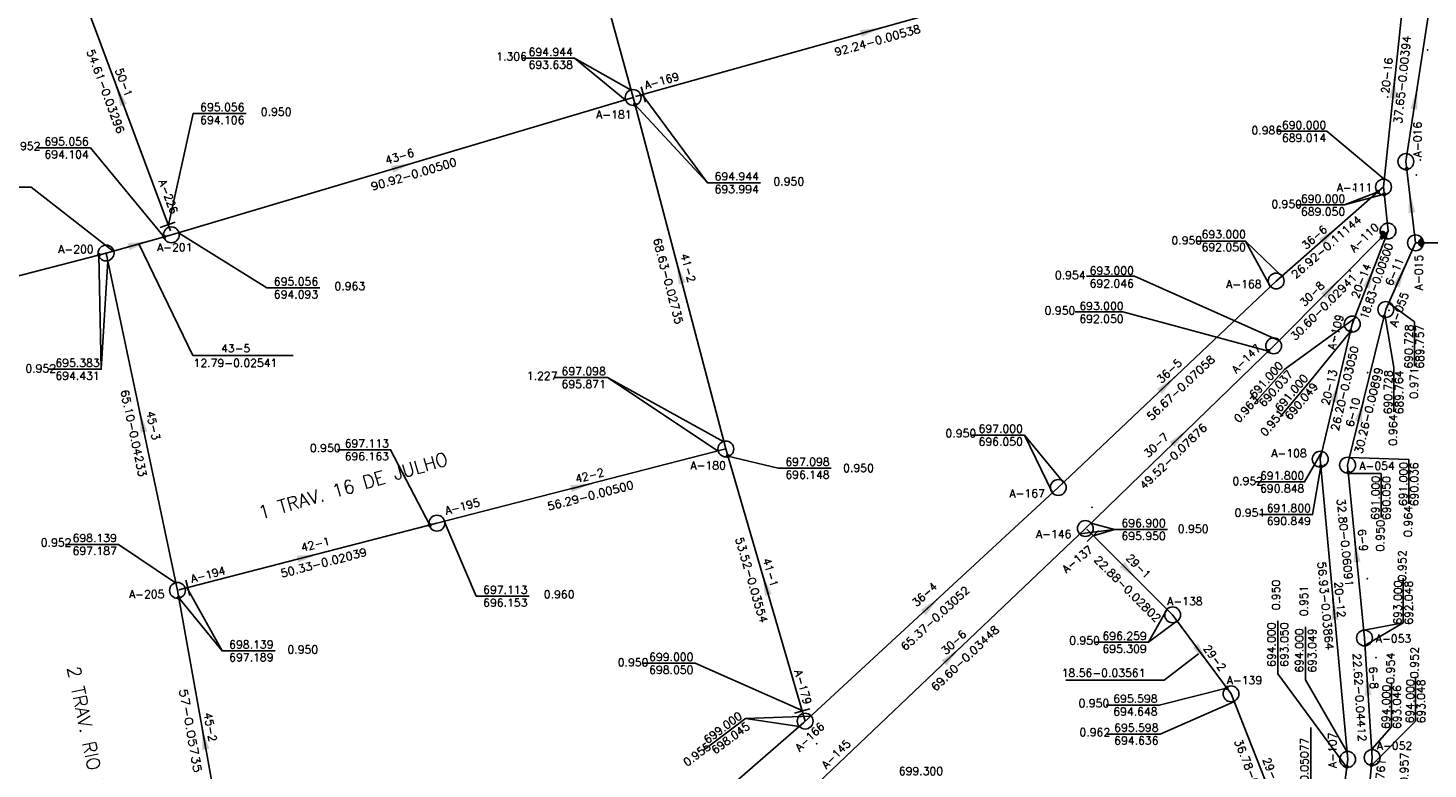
# Model space of a CAD drawing. Extents: x 197221 to 199539, y 8705820 to 8707465.
# Tile 18 of 33: x 198049 to 198313, y 8706497 to 8706637. Entities that reach past the tile are written whole.
import ezdxf
from ezdxf.enums import TextEntityAlignment as Align

# ---------------------------------------------------------------- set-up
doc = ezdxf.new("R2010")
doc.units = 0
doc.header["$LTSCALE"] = 5
doc.header["$MEASUREMENT"] = 0
doc.header["$PDSIZE"] = 0.3
doc.layers.get('0').update_dxf_attribs({"linetype": 'CONTINUOUS'})
for name, color, linetype in [('CRISTA', 7, 'CONTINUOUS'), ('ESTACAO', 5, 'CONTINUOUS'), ('LIDER', 21, 'CONTINUOUS'), ('NUMEROTRECHO', 24, 'CONTINUOUS'), ('NUMPV', 24, 'CONTINUOUS'), ('PL', 23, 'CONTINUOUS'), ('PV', 23, 'CONTINUOUS'), ('REDE', 20, 'CONTINUOUS'), ('REDE-ESGOTO-PV', 23, 'CONTINUOUS'), ('SETA', 21, 'CONTINUOUS'), ('TEXTOPVS', 24, 'CONTINUOUS'), ('TEXTOTRECHO', 24, 'CONTINUOUS'), ('TXT_NRUA', 3, 'CONTINUOUS')]:
    doc.layers.add(name, color=color, linetype=linetype)
doc.layers.get('0').freeze()
doc.styles.add('GEOSIS', font='ROMANS.SHX')
doc.styles.add('ROMANS', font='romans.shx', dxfattribs={"width": 0.85})
doc.styles.get("Standard").update_dxf_attribs({"font": 'romans.shx'})

# ---------------------------------------------------------------- blocks, each defined once
blk = doc.blocks.new('SETA')
blk.add_line((2, 0), (-2, 0))
blk.add_solid([(-2, -0.6666666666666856), (-2, 0.6666666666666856), (2, 0)])
blk = doc.blocks.new('PV')
blk.add_circle((0, 0), 1.494896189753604)
blk = doc.blocks.new('NODG')
at = {"const_width": 1}
blk.add_lwpolyline([(-0.5, 0, 1), (0.5, 0, 1)], format="xyb", close=True, dxfattribs=at)
blk = doc.blocks.new('PL')
at = {"layer": 'PL'}
blk.add_line((2.006251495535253, 1.493460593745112), (2.006251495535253, -1.493460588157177), dxfattribs=at)
blk.add_circle((0, 0), 1.494854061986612, dxfattribs=at)
blk = doc.blocks.new('TQ')
at = {"layer": 'REDE-ESGOTO-PV'}
h = blk.add_hatch(color=256, dxfattribs=at)
edge = h.paths.add_edge_path()
edge.add_ellipse((0.0154023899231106, -1.494816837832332), major_axis=(0.6178992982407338, -0.6178992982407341), ratio=0.9999999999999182, start_angle=62.58455316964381, end_angle=135.590347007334, ccw=False)
edge.add_ellipse((2.066371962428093e-09, 3.725290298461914e-09), major_axis=(-1.057051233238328, -1.057051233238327), ratio=0.9999999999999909, start_angle=405.59034695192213, end_angle=439.5787592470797, ccw=False)
edge.add_line((0.01540238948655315, -1.494816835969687), (0.00639892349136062, -0.6210216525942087))
edge = h.paths.add_edge_path()
edge.add_line((0.00639892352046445, -0.6210216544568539), (0.01540238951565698, -1.494816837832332))
edge.add_ellipse((1.862645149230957e-09, 3.725290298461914e-09), major_axis=(-1.057051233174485, -1.057051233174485), ratio=0.9999999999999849, start_angle=371.60193464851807, end_angle=405.59034695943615, ccw=False)
edge.add_ellipse((0.01540238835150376, -1.494816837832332), major_axis=(0.6178992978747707, -0.6178992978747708), ratio=0.9999999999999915, start_angle=135.5903469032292, end_angle=208.5961407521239, ccw=False)
blk.add_arc((0.01540238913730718, -1.494816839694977), 0.8738415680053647, 17.5845531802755, 163.5961408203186, dxfattribs=at)

msp = doc.modelspace()

# ---------------------------------------------------------------- linework, layer by layer
at = {"layer": 'CRISTA'}
for p in [(198313.4431, 8706632.7864, 689.6587), (198305.8714, 8706623.9552, 690.0558), (198311.284, 8706616.4946, 690.9794), (198312.0407, 8706612.0596, 691.3044), (198311.2627, 8706609.1909, 690.5755), (198299.4552, 8706606.4853, 690.8207), (198298.8482, 8706591.0847, 691.9295), (198306.1539, 8706583.6667, 690.7278), (198295.9077, 8706578.1852, 690.7434), (198302.0927, 8706571.8608, 691.3977), (198295.3446, 8706564.7351, 691.8686), (198293.9142, 8706554.4396, 691.2461), (198302.061, 8706532.9992, 692.204), (198303.6867, 8706518.0691, 694.1709)]:
    msp.add_point(p, dxfattribs=at)
at = {"layer": 'ESTACAO'}
for p in [(198163.4753, 8706623.8534, 694.9442), (198064.0158, 8706594.4755, 695.3815), (198180.9697, 8706557.49, 697.0982), (198250.0765, 8706546.4658, 696.7513), (198077.5035, 8706530.7872, 698.1392), (198198.0938, 8706501.8445, 699.1808)]:
    msp.add_point(p, dxfattribs=at)
at = {"layer": 'LIDER'}
for p, q in [((198152.4092005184, 8706631.24552864, 694.944), (198162.0070614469, 8706623.422034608)), ((198177.5186130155, 8706607.761738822, 697.0982), (198165.2161638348, 8706624.394013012, 694.944)), ((198297.7369612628, 8706603.558066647, 692.1), (198303.8829489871, 8706605.94483261, 693)), ((198279.0786524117, 8706596.734615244, 693), (198283.7087296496, 8706588.24702679)), ((198080.3887652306, 8706575.137531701), (198070.1760500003, 8706596.19215, 695.2195)), ((198080.3887652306, 8706575.137531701), (198099.3503207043, 8706575.137531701)), ((198158.6349965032, 8706570.958096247, 698.139), (198179.5335088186, 8706557.0952821)), ((198237.3364906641, 8706560.10499134, 697), (198242.601345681, 8706549.19315517)), ((198254.3072006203, 8706542.29057609, 696.9), (198249.8570018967, 8706543.45344845)), ((198254.3072006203, 8706542.29057609, 696.9), (198247.7799956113, 8706541.458271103)), ((198085.9152472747, 8706519.362136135, 701.4077), (198079.2789992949, 8706531.301205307)), ((198260.7172723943, 8706520.986249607, 696.2589), (198264.2599191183, 8706527.236447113)), ((198308.835808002, 8706524.690457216, 1389), (198301.5791054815, 8706520.378672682)), ((198263.6857408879, 8706513.855471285), (198270.1875758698, 8706518.808272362, 695.8168345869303)), ((198245.1269403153, 8706513.859321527), (198263.6857408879, 8706513.855471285)), ((198184.7089155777, 8706506.583131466, 699), (198197.0471634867, 8706507.029631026)), ((198291.361158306, 8706488.5975747), (198291.361158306, 8706504.916990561))]:
    msp.add_line(p, q, dxfattribs=at)
at = {"layer": 'LIDER', "extrusion": (-1, 0, 0)}
for q in [(198064.3294995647, 8706593.016238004), (198063.1166307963, 8706572.536937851)]:
    msp.add_line((198063.1166307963, 8706572.536937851, 698.335), q, dxfattribs=at)
at = {"layer": 'LIDER'}
for points, elevation in [([(198163.1069421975, 8706625.20407114), (198152.4092005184, 8706631.24552864), (198142.4092005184, 8706631.24552864)], 694.944), ([(198075.7798156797, 8706599.819393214), (198080.4348244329, 8706620.806395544), (198090.4348244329, 8706620.806395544)], 695.383), ([(198163.8321695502, 8706622.49964813), (198177.5186130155, 8706607.761738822), (198187.5186130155, 8706607.761738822)], 697.0982), ([(198305.220790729, 8706608.441408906), (198294.3930161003, 8706617.483852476), (198285.138865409, 8706617.483852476)], 690), ([(198075.0473983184, 8706597.427877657), (198061.0523947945, 8706614.334132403), (198051.0523947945, 8706614.334132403)], 695.056), ([(198065.3644158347, 8706594.851312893), (198049.8647408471, 8706606.932643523), (198039.8647408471, 8706606.932643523)], 695.383), ([(198305.232207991, 8706605.571886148), (198297.7369612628, 8706603.558066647), (198288.5467922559, 8706603.558066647)], 692.1), ([(198077.678089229, 8706598.308301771), (198094.3411751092, 8706587.88996881), (198104.3411751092, 8706587.88996881)], 695.056), ([(198285.8973583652, 8706590.119040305), (198279.0786524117, 8706596.734615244), (198269.9273183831, 8706596.734615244)], 693), ([(198062.661028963, 8706594.122519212), (198063.1166307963, 8706572.536937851), (198053.1166307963, 8706572.536937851)], 698.335), ([(198285.3551243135, 8706577.93740665), (198258.1299780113, 8706590.13244769), (198249.0375800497, 8706590.13244769)], 693), ([(198283.3630509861, 8706575.969913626), (198255.9027558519, 8706583.35987286), (198246.9081126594, 8706583.35987286)], 696.9), ([(198306.0678485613, 8706585.05286698), (198310.9121704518, 8706581.46419763), (198310.9121704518, 8706573.098699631)], -692), ([(198299.8469056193, 8706582.296753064), (198286.4841750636, 8706572.552152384), (198280.7038735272, 8706566.048210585)], 691.8), ([(198298.827963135, 8706579.599867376), (198291.2027740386, 8706570.206643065), (198285.6081282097, 8706563.542328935)], 691.8), ([(198180.6128304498, 8706558.84375187), (198158.6349965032, 8706570.958096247), (198148.6349965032, 8706570.958096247)], 698.139), ([(198244.7295913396, 8706551.169643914), (198237.3364906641, 8706560.10499134), (198227.3364906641, 8706560.10499134)], 697), ([(198125.0966015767, 8706543.1255496), (198117.7034138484, 8706557.322789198), (198107.7034138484, 8706557.322789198)], 698.139), ([(198293.4788456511, 8706556.932792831), (198290.1975280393, 8706551.270498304), (198281.0073590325, 8706551.270498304)], 691.8), ([(198181.361268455, 8706556.145874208), (198190.877759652, 8706553.8538688), (198200.877759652, 8706553.8538688)], 699), ([(198293.2834725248, 8706554.17628473), (198291.7070427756, 8706545.111894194), (198281.7070427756, 8706545.111894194)], 694), ([(198298.6109737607, 8706555.869796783), (198309.8694464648, 8706555.505535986), (198309.8694464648, 8706547.140037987)], 695), ([(198298.5429794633, 8706552.883517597), (198304.6218718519, 8706552.883508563), (198304.6218718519, 8706544.518010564)], 695), ([(198127.8078222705, 8706543.825032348), (198133.847724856, 8706529.697713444), (198143.847724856, 8706529.697713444)], 697.1131), ([(198250.3256048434, 8706541.098075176), (198254.3072006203, 8706542.29057609), (198264.3072006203, 8706542.29057609)], 696.9), ([(198077.0979987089, 8706532.226004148), (198066.3568113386, 8706539.474662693), (198056.3568113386, 8706539.474662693)], 698.139), ([(198301.3653407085, 8706523.280332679), (198308.835808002, 8706524.690457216), (198308.835808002, 8706533.063908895)], 695), ([(198077.7497736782, 8706529.409031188), (198085.9152472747, 8706519.362136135), (198095.9152472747, 8706519.362136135)], 701.4077), ([(198266.1238087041, 8706525.04997258), (198260.7172723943, 8706520.986249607), (198250.7172723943, 8706520.986249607)], 696.2589), ([(198298.1630383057, 8706497.352596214), (198285.1461540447, 8706515.017821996), (198285.1461540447, 8706525.017821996)], 699.8359), ([(198298.1721170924, 8706500.362017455), (198290.3959073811, 8706513.911357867), (198290.3959073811, 8706523.911357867)], 699.8359), ([(198195.3906264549, 8706508.127530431), (198175.1673200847, 8706517.014679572), (198165.1673200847, 8706517.014679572)], 699), ([(198303.1420914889, 8706498.043372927), (198311.1597530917, 8706506.065341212), (198311.1597530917, 8706514.438792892)], 695), ([(198275.6906912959, 8706512.38092742), (198262.7629014, 8706509.138353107), (198252.7629014, 8706509.138353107)], 695), ([(198302.931197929, 8706500.888490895), (198306.62559022, 8706505.011595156), (198306.62559022, 8706513.385046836)], 695), ([(198276.8310437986, 8706509.717019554), (198262.9370857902, 8706503.661491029), (198252.9370857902, 8706503.661491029)], 695), ([(198194.7973756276, 8706505.085056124), (198184.7089155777, 8706506.583131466), (198176.7108567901, 8706500.580544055)], 699)]:
    msp.add_lwpolyline(points, dxfattribs=dict(at, elevation=elevation))
msp.add_lwpolyline([(198305.391323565, 8706582.467609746), (198307.0232588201, 8706572.836193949), (198307.0232588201, 8706564.47069595)], dxfattribs=at)
at = {"layer": 'REDE'}
for p, q in [((198163.4753, 8706623.8534, 694.944), (198143.309011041, 8706697.7978755, 693)), ((198309.3214503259, 8706611.743238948, 690), (198318.0250952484, 8706668.439280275, 689.9)), ((198076.143393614, 8706598.670982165, 695.056), (198057.0863, 8706649.8505, 693.2562)), ((198163.955955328, 8706624.030497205, 694.944), (198252.7834, 8706648.8857, 694.4481)), ((198305.0826529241, 8706606.946069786, 690), (198309.0029836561, 8706644.394847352, 690)), ((198076.3363, 8706597.9088, 695.056), (198163.4753, 8706623.8534, 694.944)), ((198180.9697, 8706557.49, 697.0982), (198163.4753, 8706623.8534, 694.944)), ((198311.1235642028, 8706596.3905723, 692.2), (198309.3214503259, 8706611.743238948, 690)), ((198284.844836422, 8706589.195894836, 693), (198305.0826529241, 8706606.946069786, 690)), ((198305.9474730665, 8706598.639171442, 692.1), (198305.0826529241, 8706606.946069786, 690)), ((198064.0158, 8706594.4755, 695.383), (198076.3363, 8706597.9088, 695.056)), ((198284.3678013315, 8706576.944837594, 693), (198305.9474730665, 8706598.639171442, 692.1)), ((198299.1941505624, 8706581.062509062, 691), (198305.9474730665, 8706598.639171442, 692.1)), ((198305.5249803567, 8706583.827268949, 690.728), (198311.1235642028, 8706596.3905723, 692.2)), ((198319.3520940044, 8706596.3905723, 691.6), (198311.1235642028, 8706596.3905723, 692.2)), ((197994.2459, 8706576.2972, 698.335), (198064.0158, 8706594.4755, 695.383)), ((198077.5035, 8706530.7872, 698.139), (198064.0158, 8706594.4755, 695.383)), ((198243.7135400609, 8706550.206503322, 697), (198284.844836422, 8706589.195894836, 693)), ((198298.3136208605, 8706554.440810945, 691), (198305.5249803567, 8706583.827268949, 690.728)), ((198293.1561728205, 8706555.570485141, 691.8), (198299.1941505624, 8706581.062509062, 691)), ((198248.825954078, 8706542.45806293, 696.9), (198284.3678013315, 8706576.944837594, 693)), ((198126.4519, 8706543.4765, 697.1131), (198180.9697, 8706557.49, 697.0982)), ((198195.9384420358, 8706506.107229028, 699), (198180.9697, 8706557.49, 697.0982)), ((198298.3326677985, 8706498.87694084, 694), (198293.1561728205, 8706555.570485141, 691.8)), ((198301.49591006, 8706521.792352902, 693), (198298.3136208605, 8706554.440810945, 691)), ((198195.7265556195, 8706505.822579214, 699), (198243.7135400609, 8706550.206503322, 697)), ((198077.7307211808, 8706530.860299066, 698.139), (198126.4519, 8706543.4765, 697.1131)), ((198198.4021336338, 8706494.476046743, 699.3), (198248.825954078, 8706542.45806293, 696.9)), ((198249.0933779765, 8706542.328444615, 696.9), (198265.2915, 8706526.1757, 696.2589)), ((198087.5304, 8706474.6758, 701.4077), (198077.5035, 8706530.7872, 698.139)), ((198265.2915, 8706526.1757, 696.2589), (198276.323, 8706511.2552, 695.5985)), ((198302.9435948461, 8706499.220265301, 694), (198301.49591006, 8706521.792352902, 693)), ((198276.323, 8706511.2552, 695.5985), (198289.8744938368, 8706477.057408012, 696.03)), ((198157.2962195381, 8706472.616574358, 700), (198195.7265556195, 8706505.822579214, 699)), ((198295.8971895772, 8706479.450677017, 695), (198298.3326677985, 8706498.87694084, 694)), ((198301.3960284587, 8706482.0193403, 695), (198302.9435948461, 8706499.220265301, 694))]:
    msp.add_line(p, q, dxfattribs=at)

# ---------------------------------------------------------------- block references
at = {"layer": 'LIDER', "xscale": 0.4, "yscale": 0.4, "zscale": 0.4}
for p in [(198163.8321695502, 8706622.49964813, 697.0982), (198309.4846633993, 8706610.352785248, 692.2), (198304.0301309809, 8706606.022924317, 693), (198305.2276215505, 8706605.553595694, 692.1), (198074.9876841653, 8706597.532987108, 695.383), (198304.7499868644, 8706597.416788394, 693), (198312.5235642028, 8706596.3905723, 691.6), (198062.661028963, 8706594.122519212, 698.335), (198305.191323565, 8706582.467609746, 691), (198298.8714777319, 8706579.700201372, 691.8), (198283.3630509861, 8706575.969913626, 696.9), (198181.361268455, 8706556.145874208, 699), (198293.2834725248, 8706554.17628473, 694), (198298.4494370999, 8706553.047414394, 693), (198125.0966015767, 8706543.1255496, 698.139), (198077.7497736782, 8706529.409031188, 701.4077), (198275.4906912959, 8706512.38092742, 696.2589), (198298.1585125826, 8706497.487815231, 695), (198302.8181436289, 8706497.825897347, 695)]:
    msp.add_blockref('NODG', p, dxfattribs=at)
at = {"layer": 'PL'}
for p, rotation in [((198163.4753000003, 8706623.8534, 694.944), 15.63238777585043), ((198076.3362999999, 8706597.9088, 695.056), 110.4232082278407), ((198248.8259540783, 8706542.45806293, 696.9), 315.080366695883), ((198077.5034999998, 8706530.787200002, 698.139), 14.51768711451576), ((198195.9384420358, 8706506.107229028, 699), 106.2418084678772)]:
    msp.add_blockref('PL', p, dxfattribs=dict(at, rotation=rotation))
at = {"layer": 'PV'}
for name, p, rotation in [('PV', (198309.3214503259, 8706611.743238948, -3), 258.8522605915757), ('PV', (198305.0826529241, 8706606.946069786), 5.383870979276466), ('TQ', (198305.9474730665, 8706598.639171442, 692.1), 309.4994824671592), ('PV', (198305.9474730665, 8706598.639171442), 5.392039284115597), ('PV', (198311.1235642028, 8706596.3905723), 5.387243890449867), ('TQ', (198311.1235642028, 8706596.3905723, 692.2), 90), ('PV', (198064.0158, 8706594.4755), 5.658626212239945), ('PV', (198284.844836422, 8706589.195894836), 89.99071642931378), ('PV', (198305.5249803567, 8706583.827268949), 63.98559263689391), ('PV', (198299.1941505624, 8706581.062509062), 61.6866694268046), ('PV', (198284.3678013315, 8706576.944837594), 86.97526957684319), ('PV', (198180.9697, 8706557.49), 5.595549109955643), ('PV', (198293.1561728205, 8706555.570485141), 56.30474925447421), ('PV', (198298.3136208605, 8706554.440810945), 56.43711344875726), ('PV', (198243.7135400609, 8706550.206503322), 93.61220125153), ('PV', (198126.4519, 8706543.4765), 130.23280006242), ('PV', (198265.2915, 8706526.1757), 190.9206189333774), ('PV', (198301.49591006, 8706521.792352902), 39.36964497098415), ('PV', (198276.323, 8706511.2552), 206.1788800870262), ('PV', (198302.9435948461, 8706499.220265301), 43.0526114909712), ('PV', (198298.3326677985, 8706498.87694084, -2.029999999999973), 5.58083896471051)]:
    msp.add_blockref(name, p, dxfattribs=dict(at, rotation=rotation))
at = {"layer": 'SETA'}
for p, rotation in [((198208.369677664, 8706636.458098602), 15.63454594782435), ((198066.614846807, 8706624.260741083), 110.4384527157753), ((198307.0428182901, 8706625.67045857), 84.03535067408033), ((198311.1439663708, 8706623.615212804), 81.28364101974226), ((198119.9058, 8706610.881099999), 16.58256252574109), ((198310.2225072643, 8706604.066905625), 96.70815889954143), ((198294.838094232, 8706597.960776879), 41.25903371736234), ((198070.17605, 8706596.19215), 15.57347655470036), ((198172.2225, 8706590.6717), 104.7825277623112), ((198302.5708118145, 8706589.850840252), 68.99170040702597), ((198308.3242722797, 8706590.108920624), 65.98992609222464), ((198295.157637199, 8706587.792004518), 45.15804835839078), ((198264.2791882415, 8706569.701199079), 43.47465018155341), ((198296.1751616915, 8706568.316497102), 76.68521740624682), ((198070.75965, 8706562.63135), 101.9713194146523), ((198300.8193803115, 8706564.651839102), 76.22274440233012), ((198266.5968777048, 8706559.701450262), 44.14292296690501), ((198153.7108, 8706550.48325), 14.4174765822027), ((198102.0913105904, 8706537.168399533), 14.51969132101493), ((198299.9047654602, 8706538.116581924), 95.58030441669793), ((198257.1924389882, 8706534.252072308), 315.1238652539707), ((198188.4540710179, 8706531.843992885), 106.2293407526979), ((198219.7200478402, 8706528.014541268), 42.77213211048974), ((198295.7444203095, 8706527.223712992), 95.2301624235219), ((198223.6140438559, 8706518.467054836), 43.58459268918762), ((198270.80725, 8706518.71545), 306.5197503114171), ((198302.0644546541, 8706512.92768947), 93.68263102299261), ((198082.51695, 8706502.7315), 100.1454291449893)]:
    msp.add_blockref('SETA', p, dxfattribs=dict(at, rotation=rotation))

# ---------------------------------------------------------------- texts
at = {"layer": 'NUMEROTRECHO', "style": 'ROMANS'}
for s, rotation, p in [('50-1', 290.4233709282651, (198066.6666560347, 8706626.414183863)), ('20-16', 84.023554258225, (198306.4873531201, 8706627.895769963)), ('43-6', 16.58023476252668, (198119.6161342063, 8706612.002214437)), ('36-6', 41.25324199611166, (198292.5456413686, 8706596.876820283)), ('41-2', 284.7682398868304, (198173.1205661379, 8706591.476472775)), ('20-14', 68.98201573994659, (198301.5896764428, 8706588.95039303)), ('6-11', 65.98066278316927, (198307.8459607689, 8706590.669381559)), ('30-8', 45.15170933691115, (198292.1361318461, 8706586.22095395)), ('36-5', 43.46854748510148, (198265.180324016, 8706571.65771494)), ('20-13', 76.6744527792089, (198295.5973129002, 8706568.961369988)), ('6-10', 76.21204470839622, (198300.0601511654, 8706564.22293161)), ('45-3', 281.9574261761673, (198072.1883080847, 8706561.751523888)), ('30-7', 44.13672639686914, (198262.6947421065, 8706557.674314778)), ('42-2', 14.41545272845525, (198155.4486704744, 8706551.755966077)), ('6-9', 275.5673083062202, (198300.4383883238, 8706540.184757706)), ('42-1', 14.51765316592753, (198103.7140777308, 8706538.782473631)), ('41-1', 286.2419809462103, (198188.6627593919, 8706533.942547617)), ('29-1', 315.0804717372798, (198258.3256638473, 8706534.818468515)), ('36-4', 42.76612802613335, (198218.9994692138, 8706529.466507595)), ('20-12', 275.2172154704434, (198296.1165157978, 8706528.964742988)), ('30-6', 43.5784745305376, (198224.5114242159, 8706520.425296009)), ('29-2', 306.4775646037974, (198272.6395352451, 8706517.582872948)), ('6-8', 273.6699013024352, (198302.4856305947, 8706514.235917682)), ('45-2', 280.1317922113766, (198082.9526554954, 8706504.841040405)), ('29-3', 291.6170027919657, (198283.2603771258, 8706496.263277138))]:
    msp.add_text(s, height=1.5, rotation=rotation, dxfattribs=at).set_placement(p, align=Align.CENTER)
msp.add_text('43-5', height=1.5, dxfattribs=at).set_placement((198085.7133123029, 8706575.737531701))
at = {"layer": 'NUMPV', "style": 'ROMANS'}
for s, rotation, p in [('A-169', 15.63235122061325, (198169.0673325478, 8706626.2866892)), ('A-016', 90, (198312.257503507, 8706615.901518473)), ('A-226', 290.4233709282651, (198075.0626813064, 8706604.848888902, -0.3269999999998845)), ('A-110', 43.97770653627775, (198301.9706724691, 8706596.849524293, -692)), ('A-015', 90, (198312.4959742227, 8706590.795155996)), ('A-055', 70.18015291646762, (198308.7199314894, 8706583.58470063)), ('A-109', 75.97284344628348, (198296.772454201, 8706579.413128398)), ('A-147', 44.13672639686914, (198279.6742813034, 8706573.993695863, -692)), ('A-195', 14.51765316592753, (198131.4370820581, 8706545.89545919)), ('A-137', 39.70440238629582, (198247.7797137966, 8706536.105102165)), ('A-194', 14.51765316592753, (198083.4544976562, 8706533.049014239)), ('A-053', 359.9999999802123, (198306.9917624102, 8706520.9293182)), ('A-179', 286.2419809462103, (198194.8029054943, 8706512.297751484)), ('A-166', 43.76453882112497, (198197.3265556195, 8706502.597468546)), ('A-145', 44.70620144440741, (198202.2954290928, 8706499.33993267)), ('A-107', 90, (198296.2214555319, 8706500.601774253))]:
    msp.add_text(s, height=1.5, rotation=rotation, dxfattribs=at).set_placement(p, align=Align.CENTER)
for s, p in [('A-181', (198159.845397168, 8706619.859992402, -694.9999999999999)), ('A-111', (198299.6042172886, 8706606.099649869)), ('A-201', (198076.9680757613, 8706594.798952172)), ('A-200', (198058.3323150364, 8706594.443336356)), ('A-168', (198278.7332334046, 8706587.855027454)), ('A-108', (198287.2649908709, 8706555.919842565)), ('A-180', (198177.6398818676, 8706553.628788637)), ('A-054', (198303.8742658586, 8706553.563120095)), ('A-167', (198237.84659554, 8706548.347279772)), ('A-146', (198242.8476051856, 8706540.66893822)), ('A-205', (198071.6825715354, 8706529.315721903)), ('A-138', (198267.6155744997, 8706527.982433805)), ('A-139', (198278.8505066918, 8706513.067621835)), ('A-052', (198307.1843879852, 8706500.71471728))]:
    msp.add_text(s, height=1.5, dxfattribs=at).set_placement(p, align=Align.CENTER)
at = {"layer": 'TEXTOPVS', "style": 'ROMANS'}
for s, p in [(' 694.944', (198147.4092005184, 8706631.24552864)), ('   1.306', (198138.8575556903, 8706630.388385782)), (' 693.638', (198147.4092005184, 8706628.816957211)), (' 695.056', (198085.4348244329, 8706620.806395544)), (' 694.106', (198085.4348244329, 8706618.377824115)), ('   0.950', (198094.4348244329, 8706619.949252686)), ('   0.986', (198281.391445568, 8706616.449754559)), (' 690.000', (198289.5853029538, 8706617.441167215)), ('   0.952', (198047.0523947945, 8706613.476989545)), (' 695.056', (198056.0523947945, 8706614.334132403)), (' 689.014', (198289.5853029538, 8706615.012595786)), (' 694.104', (198056.0523947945, 8706611.905560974)), (' 694.944', (198182.5186130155, 8706607.761738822)), (' 693.994', (198182.5186130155, 8706605.333167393)), ('   0.950', (198191.1823451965, 8706606.792582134)), ('   0.950', (198285.1373180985, 8706602.527211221)), (' 690.000', (198293.174872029, 8706603.521748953)), (' 689.050', (198293.174872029, 8706601.093177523)), ('   0.950', (198266.2872218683, 8706595.671027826)), (' 693.000', (198274.4260024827, 8706596.815054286)), (' 692.050', (198274.4260024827, 8706594.386482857)), ('   0.954', (198244.296288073, 8706589.097509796)), (' 693.000', (198253.296288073, 8706589.954652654)), (' 695.056', (198099.3411751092, 8706587.88996881)), ('   0.963', (198108.3411751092, 8706587.032825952)), (' 692.046', (198253.296288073, 8706587.526081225)), (' 694.093', (198099.3411751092, 8706585.461397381)), ('   0.950', (198242.3535248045, 8706582.416519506)), (' 693.000', (198251.3535248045, 8706583.273662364)), (' 692.050', (198251.3535248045, 8706580.845090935)), ('   0.952', (198050.0030136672, 8706571.4829561)), (' 695.383', (198058.1166307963, 8706572.536937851)), (' 697.098', (198153.6349965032, 8706570.958096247)), (' 694.431', (198058.1166307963, 8706570.108366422)), ('   1.227', (198144.6349965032, 8706570.100953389)), (' 695.871', (198153.6349965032, 8706568.529524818)), (' 697.000', (198232.3364906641, 8706560.10499134)), (' 697.113', (198112.7034138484, 8706557.322789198)), ('   0.950', (198223.6549359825, 8706559.247848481)), (' 696.050', (198232.3364906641, 8706557.67641991)), ('   0.950', (198103.7034138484, 8706556.46564634)), (' 696.163', (198112.7034138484, 8706554.894217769)), (' 697.098', (198195.877759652, 8706553.8538688)), ('   0.950', (198204.3332777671, 8706552.685804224)), (' 696.148', (198195.877759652, 8706551.42529737)), ('   0.952', (198277.7814936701, 8706550.229786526)), (' 691.800', (198285.4618370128, 8706551.251774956)), (' 690.848', (198285.4618370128, 8706548.823203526)), ('   0.951', (198278.2019054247, 8706544.254751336)), (' 691.800', (198286.7070427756, 8706545.111894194)), (' 696.900', (198259.3072006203, 8706542.29057609)), (' 690.849', (198286.7070427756, 8706542.683322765)), (' 698.139', (198061.3568113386, 8706539.474662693)), (' 695.950', (198259.3072006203, 8706539.86200466)), ('   0.950', (198267.5017471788, 8706541.203458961)), ('   0.952', (198052.9043266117, 8706538.617519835)), (' 697.187', (198061.3568113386, 8706537.046091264)), (' 697.113', (198138.847724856, 8706529.697713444)), ('   0.960', (198147.847724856, 8706528.840570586)), (' 696.153', (198138.847724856, 8706527.269142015)), (' 696.259', (198255.7172723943, 8706520.986249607)), (' 698.139', (198090.9152472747, 8706519.362136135)), ('   0.950', (198099.4596190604, 8706518.413932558)), ('   0.950', (198246.9998977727, 8706520.129106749)), (' 695.309', (198255.7172723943, 8706518.557678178)), (' 697.189', (198090.9152472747, 8706516.933564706)), ('   0.950', (198161.7986840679, 8706515.999802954)), (' 699.000', (198170.1673200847, 8706517.014679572)), (' 698.050', (198170.1673200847, 8706514.586108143)), ('   0.950', (198248.7629014, 8706508.28121025, -695)), (' 695.598', (198257.7629014, 8706509.138353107, -695)), (' 694.648', (198257.7629014, 8706506.709781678, -695)), ('   0.962', (198248.9370857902, 8706502.80434817)), (' 695.598', (198257.9370857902, 8706503.661491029)), (' 694.636', (198257.9370857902, 8706501.2329196)), (' 699.300', (198217.2875264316, 8706495.47142341))]:
    msp.add_text(s, height=1.5, dxfattribs=at).set_placement(p, align=Align.BOTTOM_CENTER)
for s, rotation, width, p, p2 in [(' 690.728', 89.22538574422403, 0.8819863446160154, (198310.5488399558, 8706571.63699265, -693), (198310.6748906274, 8706580.959996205, -693)), (' 689.757', 90.19785944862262, 0.8780728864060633, (198312.6935986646, 8706571.63699265, -693), (198312.6615435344, 8706580.919422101, -693)), ('   0.971', 89.27054971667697, 0.9189738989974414, (198311.5220982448, 8706563.453605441, -693), (198311.6424351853, 8706572.905142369, -693)), (' 690.728', 89.22538574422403, 0.8819863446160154, (198306.6599283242, 8706563.008988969, -1), (198306.7859789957, 8706572.331992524, -1)), (' 689.764', 90.19785944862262, 0.8721797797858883, (198308.8046870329, 8706563.008988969, -1), (198308.7726319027, 8706572.29141842, -1)), ('   0.964', 89.27054971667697, 0.8763724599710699, (198307.5566269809, 8706554.596062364, -1), (198307.6769639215, 8706564.047599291, -1)), (' 691.000', 89.22538574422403, 0.8819863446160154, (198309.5061159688, 8706545.678331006, 694), (198309.6321666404, 8706555.001334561, 694)), (' 690.036', 90.19785944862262, 0.8780728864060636, (198311.6508746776, 8706545.678331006, 694), (198311.6188195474, 8706554.960760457, 694)), (' 691.000', 89.22538574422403, 0.8819863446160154, (198304.258541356, 8706543.056303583, 694), (198304.3845920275, 8706552.379307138, 694)), (' 690.050', 90.19785944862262, 0.878072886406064, (198306.4033000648, 8706543.056303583, 694), (198306.3712449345, 8706552.338733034, 694)), ('   0.964', 89.27054971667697, 0.8763724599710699, (198310.4028146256, 8706537.345437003, 694), (198310.5231515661, 8706546.79697393, 694)), ('   0.950', 89.27054971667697, 0.8822149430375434, (198305.1552400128, 8706534.643376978, 694), (198305.2755769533, 8706544.094913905, 694)), ('   0.952', 89.27054971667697, 0.8822149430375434, (198309.2890847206, 8706528.95666854, 694), (198309.4094216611, 8706538.408205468, 694)), (' 693.000', 89.22538574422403, 0.8819863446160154, (198308.4724775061, 8706523.294618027, 694), (198308.5985281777, 8706532.617621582, 694)), (' 692.048', 90.19785944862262, 0.8780728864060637, (198310.6172362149, 8706523.294618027, 694), (198310.5851810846, 8706532.577047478, 694)), ('   0.952', 89.27054971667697, 0.8822149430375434, (198311.6130298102, 8706510.667227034), (198311.7333667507, 8706520.11876396)), ('   0.954', 89.27054971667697, 0.8763724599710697, (198307.0788669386, 8706509.613480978), (198307.1992038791, 8706519.065017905)), (' 694.000', 89.22538574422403, 0.8819863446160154, (198306.2622597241, 8706503.615755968), (198306.3883103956, 8706512.938759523)), (' 693.046', 90.19785944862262, 0.8780728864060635, (198308.4070184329, 8706503.615755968), (198308.3749633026, 8706512.898185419)), (' 694.000', 89.22538574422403, 0.8819863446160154, (198310.7964225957, 8706504.669502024), (198310.9224732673, 8706513.992505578)), (' 693.048', 90.19785944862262, 0.8780728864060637, (198312.9411813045, 8706504.669502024), (198312.9091261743, 8706513.951931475)), ('   0.957', 89.27054971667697, 0.8822149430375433, (198309.6772363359, 8706490.719527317), (198309.7975732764, 8706500.171064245))]:
    msp.add_text(s, height=1.5, rotation=rotation, dxfattribs=dict(at, width=width)).set_placement(p, p2, align=Align.FIT)
for s, rotation, p in [(' 691.000', 48.37128401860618, (198283.4954573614, 8706569.331192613)), (' 690.037', 48.37128401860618, (198285.3107300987, 8706567.717890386)), (' 691.000', 49.98677263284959, (198288.3060491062, 8706566.902706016)), (' 690.049', 49.98677263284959, (198290.166082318, 8706565.341220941)), ('   0.963', 48.37128401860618, (198278.9703089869, 8706562.949244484)), ('   0.951', 49.98677263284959, (198283.9626183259, 8706560.39572217)), ('   0.950', 90, (198286.0032969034, 8706528.234377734)), ('   0.951', 90, (198291.2530502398, 8706527.127913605)), (' 694.000', 90, (198285.1461540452, 8706520.017821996)), (' 693.050', 90, (198287.5747254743, 8706520.017821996)), (' 694.000', 90, (198290.3959073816, 8706518.911357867)), (' 693.049', 90, (198292.8244788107, 8706518.911357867)), (' 699.000', 36.88843086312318, (198180.7098861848, 8706503.581837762)), (' 698.045', 36.88843086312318, (198182.1676574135, 8706501.639452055)), ('   0.955', 36.88843086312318, (198174.9092055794, 8706497.85299373))]:
    msp.add_text(s, height=1.5, rotation=rotation, dxfattribs=at).set_placement(p, align=Align.BOTTOM_CENTER)
at = {"layer": 'TEXTOTRECHO'}
for s, rotation, width, p, p2 in [('92.24-0.00538   ', 15.63452212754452, 0.9061485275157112, (198201.7366022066, 8706631.645929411), (198220.9966022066, 8706637.035929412)), ('37.65-0.00394   ', 84.02517979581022, 0.9062238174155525, (198308.5284842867, 8706618.809527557), (198310.6104842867, 8706638.702527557)), ('54.61-0.03296   ', 290.4246177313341, 0.9062144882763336, (198060.313, 8706632.586000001), (198067.293, 8706613.842)), ('90.92-0.00500   ', 16.57933570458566, 0.9061719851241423, (198114.2839926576, 8706606.257156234), (198133.4529926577, 8706611.964156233)), ('26.92-0.11144   ', 41.25168415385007, 0.9061242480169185, (198288.5188361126, 8706589.535866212), (198303.5548361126, 8706602.722866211)), ('68.63-0.02735   ', 284.7706843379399, 0.9061451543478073, (198167.2428129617, 8706597.06666049), (198172.3418129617, 8706577.72766049)), ('  18.83-0.00500  ', 70.8242825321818, 0.8011001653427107, (198301.3780357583, 8706580.009629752), (198307.5804911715, 8706597.844990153)), ('30.60-0.02941   ', 45.15193485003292, 0.9061113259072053, (198288.4146532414, 8706577.837741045), (198302.5186532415, 8706592.016741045)), ('26.20-0.03050   ', 76.56785942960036, 0.8864207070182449, (198296.6008933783, 8706560.785315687), (198301.1456171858, 8706579.814712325)), ('56.67-0.07058   ', 43.47044962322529, 0.906174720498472, (198261.267123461, 8706562.719853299), (198275.782123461, 8706576.479853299)), ('30.26-0.00899   ', 76.21252263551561, 0.9060682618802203, (198301.041958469, 8706556.442107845), (198305.807958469, 8706575.864107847)), ('65.10-0.04233   ', 281.9582987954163, 0.9061501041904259, (198066.7476835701, 8706568.476808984), (198070.8916835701, 8706548.910808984)), ('49.52-0.07876   ', 44.13710378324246, 0.906242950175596, (198259.9322623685, 8706549.703775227), (198274.2872623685, 8706563.632775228)), ('56.29-0.00500   ', 14.41284568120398, 0.9061232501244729, (198147.5025804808, 8706545.86835271), (198166.8725804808, 8706550.84635271)), ('32.80-0.06091   ', 275.5660784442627, 0.9062080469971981, (198296.2917461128, 8706548.052996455), (198298.2317461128, 8706528.145996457)), ('50.33-0.02039   ', 14.51637804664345, 0.9061245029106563, (198097.1545498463, 8706533.191438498), (198116.5155498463, 8706538.204438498)), ('53.52-0.03554   ', 286.2401501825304, 0.906103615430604, (198182.777, 8706540.56), (198188.37, 8706521.359)), ('22.88-0.02802   ', 315.0850986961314, 0.9059489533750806, (198250.3286390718, 8706536.4409875), (198264.4886390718, 8706522.322987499)), ('56.93-0.03864   ', 275.2154377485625, 0.9061398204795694, (198292.6571124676, 8706536.137320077), (198294.4751124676, 8706516.220320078)), ('65.37-0.03052   ', 42.76687988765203, 0.9060593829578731, (198214.8470043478, 8706519.280825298), (198229.5280043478, 8706532.859825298)), ('69.60-0.03448   ', 43.57792708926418, 0.9062270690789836, (198220.5822267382, 8706511.65661053), (198235.0722267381, 8706525.444610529)), ('22.62-0.04412   ', 273.672479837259, 0.9061066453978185, (198299.2806891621, 8706518.866460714), (198300.5616891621, 8706498.908460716)), ('57-0.05735   ', 280.1311178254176, 1.081072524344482, (198077.805, 8706512.048), (198081.323, 8706492.36)), ('36.78-0.00500   ', 291.6141759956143, 0.9062605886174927, (198276.9076253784, 8706502.349), (198284.2756253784, 8706483.752999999)), ('17.27-0.05761  ', 85.11741983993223, 0.8628035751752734, (198304.1579040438, 8706483.249742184), (198305.6686010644, 8706500.93443671))]:
    msp.add_text(s, height=1.5, rotation=rotation, dxfattribs=dict(at, width=width)).set_placement(p, p2, align=Align.FIT)
at = {"layer": 'TEXTOTRECHO', "style": 'ROMANS'}
for s, p in [('  12.79-0.02541  ', (198078.4712794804, 8706572.97128489)), ('  18.56-0.03561  ', (198242.3029958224, 8706514.455471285))]:
    msp.add_text(s, height=1.5, dxfattribs=at).set_placement(p)
msp.add_text('  19.58-0.05077  ', height=1.5, rotation=90, dxfattribs=at).set_placement((198290.9093757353, 8706485.106189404))
at = {"layer": 'TXT_NRUA', "style": 'GEOSIS'}
for s, rotation, p in [('1 TRAV. 16 DE JULHO ', 16.20129188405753, (198093.3852421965, 8706543.463182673)), ('2 TRAV. RIO BRAGA', 281.6307761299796, (198055.8585208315, 8706516.014235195))]:
    msp.add_text(s, height=2.5, rotation=rotation, dxfattribs=at).set_placement(p, align=Align.BOTTOM_LEFT)

doc.saveas('drawing.dxf')
